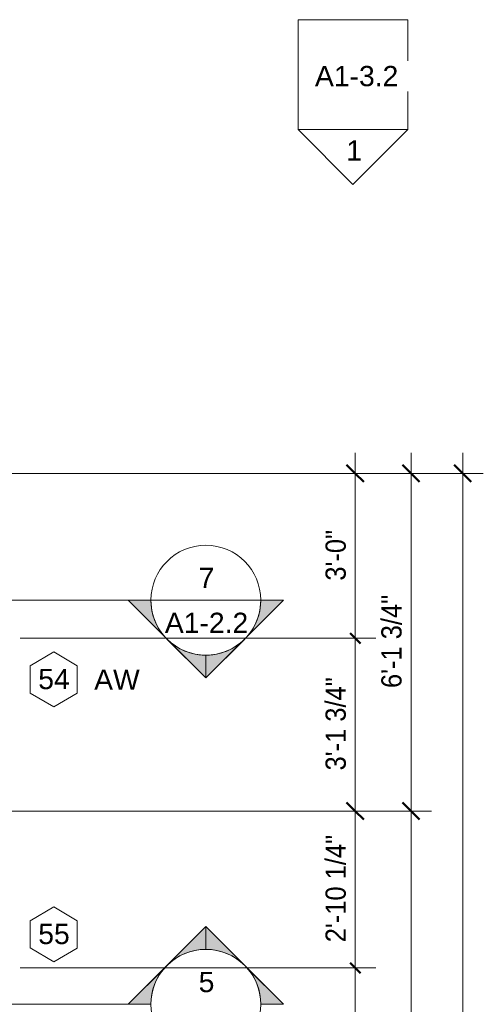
# Model space of a CAD drawing. Header units: inches. Extents: x -655 to 119, y -287 to 603.
# Tile 21 of 22: x -359 to -258, y 388 to 603. Entities that reach past the tile are written whole.
import ezdxf

# ---------------------------------------------------------------- set-up
doc = ezdxf.new("R2010")
doc.units = ezdxf.units.IN
doc.header["$MEASUREMENT"] = 0
doc.linetypes.add('3B Center Short', pattern=[0.59375, 0.375, -0.0625, 0.09375, -0.0625])
for name, color, linetype, lineweight in [('A-ANNO-DIMS', 1, 'Continuous', 9), ('A-ANNO-DIMS-48', 1, 'Continuous', 9), ('A-ANNO-SYMB', 6, 'Continuous', 9), ('A-ANNO-TEXT', 2, 'Continuous', 9), ('A-GLAZ-IDEN', 6, 'Continuous', 9)]:
    doc.layers.add(name, color=color, linetype=linetype, lineweight=lineweight)
doc.styles.add('Arial', font='arial.ttf', dxfattribs={"height": 4.425898})
doc.styles.add('Arial_1', font='arial.ttf', dxfattribs={"width": 0.9, "height": 4.425898})
doc.dimstyles.new('Linear_-_3_32__Arial_2', dxfattribs={"dimscale": 12, "dimtxt": 4.5, "dimasz": 0.3125, "dimexe": 0.375, "dimexo": 0.375, "dimgap": 0.0625, "dimtad": 1, "dimdec": 3, "dimrnd": 0.125, "dimzin": 3, "dimdsep": 46, "dimlunit": 4, "dimtxsty": 'Arial_1', "dimblk1": 'OBLIQUE', "dimblk2": 'OBLIQUE', "dimsah": 1, "dimcen": 0.09, "dimdle": 0.375, "dimazin": 0, "dimtfac": 1, "dimtdec": 3, "dimtix": 1, "dimtmove": 0, "dimatfit": 3, "dimfxl": 1, "dimtvp": 1, "dimfrac": 2, "dimtolj": 1, "dimtzin": 0, "dimarcsym": 2})
doc.dimstyles.new('Linear_-_3_32__Arial_2_1', dxfattribs={"dimscale": 12, "dimtxt": 4.5, "dimasz": 0.1875, "dimexe": 0.375, "dimexo": 0.375, "dimgap": 0.0625, "dimtad": 1, "dimdec": 3, "dimrnd": 0.125, "dimzin": 3, "dimdsep": 46, "dimlunit": 4, "dimtxsty": 'Arial_1', "dimblk1": 'OBLIQUE', "dimblk2": 'OBLIQUE', "dimsah": 1, "dimcen": 0.09, "dimdle": 0.375, "dimazin": 0, "dimtfac": 1, "dimtdec": 3, "dimtix": 1, "dimtmove": 0, "dimatfit": 3, "dimfxl": 1, "dimtvp": 1, "dimfrac": 2, "dimtolj": 1, "dimtzin": 0, "dimarcsym": 2})
doc.dimstyles.new('Linear_-_3_32__Arial_2_2', dxfattribs={"dimscale": 12, "dimtxt": 4.5, "dimasz": 0.1875, "dimexe": 0.375, "dimexo": 0.375, "dimgap": 0.0625, "dimtad": 1, "dimdec": 3, "dimrnd": 0.125, "dimzin": 3, "dimdsep": 46, "dimlunit": 4, "dimtxsty": 'Arial_1', "dimblk1": 'OBLIQUE', "dimblk2": 'OBLIQUE', "dimsah": 1, "dimcen": 0.09, "dimdle": 0.375, "dimazin": 0, "dimtfac": 1, "dimtdec": 3, "dimtix": 1, "dimtmove": 0, "dimatfit": 3, "dimfxl": 1, "dimtvp": 1, "dimfrac": 2, "dimtolj": 1, "dimtzin": 0, "dimarcsym": 2})

# ---------------------------------------------------------------- blocks, each defined once
blk = doc.blocks.new('Section - Section Head - Filled-22785-First Floor Plan')
at = {"layer": 'A-ANNO-SYMB'}
h = blk.add_hatch(color=256, dxfattribs=at)
edge = h.paths.add_edge_path(flags=0)
edge.add_line((-0.4268, 0.1768), (-0.25, 0.3536))
edge.add_line((-0.25, 0.3536), (-0.25, 0.25))
edge.add_arc((-0.25, 0), 0.25, 90, 135)
h = blk.add_hatch(color=256, dxfattribs=at)
edge = h.paths.add_edge_path(flags=0)
edge.add_arc((-0.25, 0), 0.25, 45, 90)
edge.add_line((-0.25, 0.25), (-0.25, 0.3536))
edge.add_line((-0.25, 0.3536), (-0.0732, 0.1768))
h = blk.add_hatch(color=256, dxfattribs=at)
edge = h.paths.add_edge_path(flags=0)
edge.add_arc((-0.25, 0), 0.2503, 137.9216, 180)
edge.add_line((-0.5003, 0), (-0.6036, 0))
edge.add_line((-0.6036, 0), (-0.4358, 0.1678))
h = blk.add_hatch(color=256, dxfattribs=at)
edge = h.paths.add_edge_path(flags=0)
edge.add_line((-0.0642, 0.1678), (0.1036, 0))
edge.add_line((0.1036, 0), (0.0003, 0))
edge.add_arc((-0.25, 0), 0.2503, 0, 42.0784)
for p, q in [((-0.25, 0.3536), (-0.6036, 0)), ((-0.25, 0.3536), (-0.4268, 0.1768)), ((-0.25, 0.3536), (0.1036, 0)), ((-0.25, 0.25), (-0.25, 0.3536)), ((-0.0732, 0.1768), (-0.25, 0.3536)), ((-0.25, 0.3536), (-0.25, 0.25)), ((-0.4358, 0.1678), (-0.6036, 0)), ((0.1036, 0), (-0.0642, 0.1678)), ((-0.6036, 0), (-0.5003, 0)), ((0.0003, 0), (0.1036, 0)), ((-0.5, 0), (-0.6036, 0)), ((0, 0), (0.1036, 0))]:
    blk.add_line(p, q, dxfattribs=at)
for radius, start, end in [(0.25, 360, 180), (0.25, 90, 135), (0.25, 45, 90), (0.2503, 137.9216, 180), (0.2503, 0, 42.0784), (0.25, 180, 360)]:
    blk.add_arc((-0.25, 0), radius, start, end, dxfattribs=at)
blk = doc.blocks.new('Elevation - Detail Number-151647-First Floor Plan')
at = {"layer": 'A-ANNO-SYMB'}
for p, q in [((-0.25, -0.25), (-0.25, 0.25)), ((-0.25, 0.25), (0.25, 0.25)), ((0.25, 0.25), (0.25, -0.25)), ((0.25, -0.25), (-0.25, -0.25))]:
    blk.add_line(p, q, dxfattribs=at)
blk = doc.blocks.new('Elevation - Detail Number-151370-First Floor Plan')
at = {"layer": 'A-ANNO-SYMB'}
for p, q in [((0, 0.25), (-0.25, 0)), ((0.25, 0), (0, 0.25)), ((-0.25, 0), (0.25, 0))]:
    blk.add_line(p, q, dxfattribs=at)
blk = doc.blocks.new('DIMBLOCK18-First Floor Plan')
at = {"layer": 'A-ANNO-DIMS-48', "transparency": 16777216}
for p, q in [((-262.68, 187.33), (-262.68, 508.33)), ((-363.35, 503.83), (-258.18, 503.83)), ((-262.68, 503.83), (-363.35, 503.83)), ((-363.35, 191.83), (-258.18, 191.83)), ((-262.68, 191.83), (-363.35, 191.83))]:
    blk.add_line(p, q, dxfattribs=at)
at = {"layer": 'A-ANNO-DIMS-48', "lineweight": 50, "transparency": 16777216}
for p, q in [((-262.68, 503.83), (-264.56, 505.71)), ((-262.68, 503.83), (-260.81, 501.96)), ((-262.68, 191.83), (-264.56, 193.71)), ((-262.68, 191.83), (-260.81, 189.96))]:
    blk.add_line(p, q, dxfattribs=at)
at = {"layer": 'A-ANNO-DIMS-48', "color": 0, "transparency": 16777216, "insert": (-269.17, 340.87), "char_height": 4.426, "width": 16.6985, "attachment_point": 1, "rotation": 90, "line_spacing_factor": 0.938532, "style": 'Arial_1'}
blk.add_mtext('26\'-0"', dxfattribs=at)
blk = doc.blocks.new('_Oblique')
at = {"color": 0, "linetype": 'ByBlock', "lineweight": -2}
blk.add_line((-0.5, -0.5), (0.5, 0.5), dxfattribs=at)
blk = doc.blocks.new('DIMBLOCK19-First Floor Plan')
at = {"layer": 'A-ANNO-DIMS-48', "transparency": 16777216}
for p, q in [((-359.41, 395.83), (-281.67, 395.83)), ((-286.17, 187.33), (-286.17, 395.83)), ((-363.35, 191.83), (-281.67, 191.83)), ((-286.17, 191.83), (-363.35, 191.83))]:
    blk.add_line(p, q, dxfattribs=at)
at = {"layer": 'A-ANNO-DIMS-48', "linetype": '3B Center Short', "transparency": 16777216}
blk.add_line((-286.17, 395.83), (-359.41, 395.83), dxfattribs=at)
at = {"layer": 'A-ANNO-DIMS-48', "lineweight": 50, "transparency": 16777216}
for p, q in [((-286.17, 395.83), (-287.3, 396.96)), ((-286.17, 395.83), (-285.05, 394.71)), ((-286.17, 191.83), (-288.05, 193.71)), ((-286.17, 191.83), (-284.3, 189.96))]:
    blk.add_line(p, q, dxfattribs=at)
at = {"layer": 'A-ANNO-DIMS-48', "color": 0, "transparency": 16777216, "insert": (-292.66, 286.87), "char_height": 4.426, "width": 16.6985, "attachment_point": 1, "rotation": 90, "line_spacing_factor": 0.938532, "style": 'Arial_1'}
blk.add_mtext('17\'-0"', dxfattribs=at)
blk = doc.blocks.new('DIMBLOCK20-First Floor Plan')
at = {"layer": 'A-ANNO-DIMS-48', "transparency": 16777216}
for p, q in [((-363.35, 430.08), (-281.67, 430.08)), ((-286.17, 430.08), (-363.35, 430.08)), ((-286.17, 395.83), (-286.17, 430.08)), ((-359.41, 395.83), (-281.67, 395.83))]:
    blk.add_line(p, q, dxfattribs=at)
at = {"layer": 'A-ANNO-DIMS-48', "lineweight": 50, "transparency": 16777216}
for p, q in [((-286.17, 430.08), (-288.05, 431.96)), ((-286.17, 430.08), (-284.3, 428.21)), ((-286.17, 395.83), (-287.3, 396.96)), ((-286.17, 395.83), (-285.05, 394.71))]:
    blk.add_line(p, q, dxfattribs=at)
at = {"layer": 'A-ANNO-DIMS-48', "linetype": '3B Center Short', "transparency": 16777216}
blk.add_line((-286.17, 395.83), (-359.41, 395.83), dxfattribs=at)
at = {"layer": 'A-ANNO-DIMS-48', "color": 0, "transparency": 16777216, "insert": (-292.66, 401.43), "char_height": 4.426, "width": 27.6646, "attachment_point": 1, "rotation": 90, "line_spacing_factor": 0.938532, "style": 'Arial_1'}
blk.add_mtext('2\'-10 1/4"', dxfattribs=at)
blk = doc.blocks.new('DIMBLOCK21-First Floor Plan')
at = {"layer": 'A-ANNO-DIMS-48', "lineweight": 50, "transparency": 16777216}
for p, q in [((-286.17, 467.83), (-287.3, 468.96)), ((-286.17, 467.83), (-285.05, 466.71)), ((-286.17, 430.08), (-288.05, 431.96)), ((-286.17, 430.08), (-284.3, 428.21))]:
    blk.add_line(p, q, dxfattribs=at)
at = {"layer": 'A-ANNO-DIMS-48', "transparency": 16777216}
for p, q in [((-359.41, 467.83), (-281.67, 467.83)), ((-286.17, 430.08), (-286.17, 467.83)), ((-363.35, 430.08), (-281.67, 430.08)), ((-286.17, 430.08), (-363.35, 430.08))]:
    blk.add_line(p, q, dxfattribs=at)
at = {"layer": 'A-ANNO-DIMS-48', "linetype": '3B Center Short', "transparency": 16777216}
blk.add_line((-286.17, 467.83), (-359.41, 467.83), dxfattribs=at)
at = {"layer": 'A-ANNO-DIMS-48', "color": 0, "transparency": 16777216, "insert": (-292.66, 438.95), "char_height": 4.426, "width": 24.0092, "attachment_point": 1, "rotation": 90, "line_spacing_factor": 0.938532, "style": 'Arial_1'}
blk.add_mtext('3\'-1 3/4"', dxfattribs=at)
blk = doc.blocks.new('DIMBLOCK22-First Floor Plan')
at = {"layer": 'A-ANNO-DIMS-48', "transparency": 16777216}
for p, q in [((-286.17, 467.83), (-286.17, 508.33)), ((-363.35, 503.83), (-281.67, 503.83)), ((-286.17, 503.83), (-363.35, 503.83)), ((-359.41, 467.83), (-281.67, 467.83))]:
    blk.add_line(p, q, dxfattribs=at)
at = {"layer": 'A-ANNO-DIMS-48', "lineweight": 50, "transparency": 16777216}
for p, q in [((-286.17, 503.83), (-288.05, 505.71)), ((-286.17, 503.83), (-284.3, 501.96)), ((-286.17, 467.83), (-287.3, 468.96)), ((-286.17, 467.83), (-285.05, 466.71))]:
    blk.add_line(p, q, dxfattribs=at)
at = {"layer": 'A-ANNO-DIMS-48', "linetype": '3B Center Short', "transparency": 16777216}
blk.add_line((-286.17, 467.83), (-359.41, 467.83), dxfattribs=at)
at = {"layer": 'A-ANNO-DIMS-48', "color": 0, "transparency": 16777216, "insert": (-292.66, 480.4), "char_height": 4.426, "width": 13.0431, "attachment_point": 1, "rotation": 90, "line_spacing_factor": 0.938532, "style": 'Arial_1'}
blk.add_mtext('3\'-0"', dxfattribs=at)
blk = doc.blocks.new('Window Tag - Window Tag-41068-First Floor Plan')
at = {"layer": 'A-GLAZ-IDEN'}
for p, q in [((0, 0.125), (-0.1071, 0.0619)), ((0, 0.125), (0.107, 0.062)), ((-0.1071, 0.0619), (-0.1071, -0.0619)), ((0.107, 0.062), (0.107, -0.0624)), ((-0.1071, -0.0619), (0, -0.125)), ((0, -0.125), (0.107, -0.0624))]:
    blk.add_line(p, q, dxfattribs=at)
blk = doc.blocks.new('DIMBLOCK84-First Floor Plan')
at = {"layer": 'A-ANNO-DIMS-48', "transparency": 16777216}
for p, q in [((-363.35, 430.08), (-269.47, 430.08)), ((-273.97, 430.08), (-363.35, 430.08)), ((-273.97, 187.33), (-273.97, 430.08)), ((-363.35, 191.83), (-269.47, 191.83)), ((-273.97, 191.83), (-363.35, 191.83))]:
    blk.add_line(p, q, dxfattribs=at)
at = {"layer": 'A-ANNO-DIMS-48', "lineweight": 50, "transparency": 16777216}
for p, q in [((-273.97, 430.08), (-275.85, 431.96)), ((-273.97, 430.08), (-272.1, 428.21)), ((-273.97, 191.83), (-275.85, 193.71)), ((-273.97, 191.83), (-272.1, 189.96))]:
    blk.add_line(p, q, dxfattribs=at)
at = {"layer": 'A-ANNO-DIMS-48', "color": 0, "transparency": 16777216, "insert": (-280.47, 297.91), "char_height": 4.4259, "width": 31.32, "attachment_point": 1, "rotation": 90, "line_spacing_factor": 0.938532, "style": 'Arial_1'}
blk.add_mtext('19\'-10 1/4"', dxfattribs=at)
blk = doc.blocks.new('DIMBLOCK85-First Floor Plan')
at = {"layer": 'A-ANNO-DIMS-48', "transparency": 16777216}
for p, q in [((-273.97, 430.08), (-273.97, 508.33)), ((-363.35, 503.83), (-269.47, 503.83)), ((-273.97, 503.83), (-363.35, 503.83)), ((-363.35, 430.08), (-269.47, 430.08)), ((-273.97, 430.08), (-363.35, 430.08))]:
    blk.add_line(p, q, dxfattribs=at)
at = {"layer": 'A-ANNO-DIMS-48', "lineweight": 50, "transparency": 16777216}
for p, q in [((-273.97, 503.83), (-275.85, 505.71)), ((-273.97, 503.83), (-272.1, 501.96)), ((-273.97, 430.08), (-275.85, 431.96)), ((-273.97, 430.08), (-272.1, 428.21))]:
    blk.add_line(p, q, dxfattribs=at)
at = {"layer": 'A-ANNO-DIMS-48', "color": 0, "transparency": 16777216, "insert": (-280.47, 456.95), "char_height": 4.426, "width": 24.0092, "attachment_point": 1, "rotation": 90, "line_spacing_factor": 0.938532, "style": 'Arial_1'}
blk.add_mtext('6\'-1 3/4"', dxfattribs=at)

msp = doc.modelspace()

# ---------------------------------------------------------------- linework, layer by layer
at = {"layer": 'A-ANNO-SYMB'}
for p, q in [((-330.8089, 476.1336), (-646.7721, 476.1336)), ((-330.8089, 476.1336), (-306.8089, 476.1336)), ((-330.8089, 387.8836), (-646.7721, 387.8836))]:
    msp.add_line(p, q, dxfattribs=at)

# ---------------------------------------------------------------- block references
at = {"layer": 'A-ANNO-SYMB', "xscale": 47.99999999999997, "yscale": 47.99999999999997, "zscale": 47.99999999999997}
msp.add_blockref('Elevation - Detail Number-151647-First Floor Plan', (-286.6567, 590.9029), dxfattribs=at)
at = {"layer": 'A-ANNO-SYMB', "extrusion": (0, 0, -1), "xscale": 47.99999999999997, "yscale": 47.99999999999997, "zscale": 47.99999999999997, "rotation": 180}
msp.add_blockref('Elevation - Detail Number-151370-First Floor Plan', (286.6567, 578.9029), dxfattribs=at)
at = {"layer": 'A-ANNO-SYMB', "xscale": 47.99999999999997, "yscale": 47.99999999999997, "zscale": 47.99999999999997, "rotation": 180}
msp.add_blockref('Section - Section Head - Filled-22785-First Floor Plan', (-330.8089, 476.1336), dxfattribs=at)
at = {"layer": 'A-ANNO-SYMB', "extrusion": (0, 0, -1), "xscale": 47.99999999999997, "yscale": 47.99999999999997, "zscale": 47.99999999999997}
msp.add_blockref('Section - Section Head - Filled-22785-First Floor Plan', (330.8089, 387.8836), dxfattribs=at)
at = {"layer": 'A-GLAZ-IDEN', "xscale": 47.99999999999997, "yscale": 47.99999999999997, "zscale": 47.99999999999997}
for p in [(-352.0361, 458.8321), (-352.0361, 403.1518)]:
    msp.add_blockref('Window Tag - Window Tag-41068-First Floor Plan', p, dxfattribs=at)

# ---------------------------------------------------------------- texts
at = {"layer": 'A-ANNO-SYMB', "char_height": 4.4259, "attachment_point": 2, "line_spacing_factor": 0.938532, "style": 'Arial'}
for s, insert, width in [('7', (-318.6552, 483.2181), 4.104), ('A1-2.2', (-318.6552, 473.4), 21.708), ('5', (-318.6552, 394.9681), 4.104)]:
    msp.add_mtext(s, dxfattribs=dict(at, insert=insert, width=width))
at = {"layer": 'A-ANNO-TEXT', "color": 7, "insert": (-338.231, 460.9898), "char_height": 4.4259, "width": 11.826, "attachment_point": 2, "line_spacing_factor": 0.938532, "style": 'Arial'}
msp.add_mtext('AW', dxfattribs=at)
at = {"layer": 'A-GLAZ-IDEN', "char_height": 4.4259, "width": 8.208, "attachment_point": 2, "line_spacing_factor": 0.938532, "style": 'Arial'}
for s, insert in [('54', (-351.9885, 461.1401)), ('55', (-351.9885, 405.4598))]:
    msp.add_mtext(s, dxfattribs=dict(at, insert=insert))

# ---------------------------------------------------------------- dimensions: what is measured, and where the dimension line sits
at = {"layer": 'A-ANNO-DIMS'}
for base, p1, p2, dimstyle, override, picture, middle in [((-262.682, 503.8321), (-367.8486, 191.8321), (-367.8486, 503.8321), 'Linear_-_3_32__Arial_2', {"dimpost": '<>', "dimfxl": 312}, 'DIMBLOCK18-First Floor Plan', (-265.6917, 347.8321)), ((-286.1729, 503.8321), (-363.9111, 467.8321), (-367.8486, 503.8321), 'Linear_-_3_32__Arial_2_2', {"dimpost": '<>', "dimfxl": 36.214692}, 'DIMBLOCK22-First Floor Plan', (-289.1842, 485.8321)), ((-273.9742, 503.8321), (-367.8486, 430.0821), (-367.8486, 503.8321), 'Linear_-_3_32__Arial_2', {"dimpost": '<>', "dimfxl": 73.75}, 'DIMBLOCK85-First Floor Plan', (-277.0141, 466.9571)), ((-286.1729, 467.8321), (-367.8486, 430.0821), (-363.9111, 467.8321), 'Linear_-_3_32__Arial_2_1', {"dimpost": '<>', "dimfxl": 37.954794}, 'DIMBLOCK21-First Floor Plan', (-289.2129, 448.9571)), ((-286.1729, 430.0821), (-363.9111, 395.8321), (-367.8486, 430.0821), 'Linear_-_3_32__Arial_2_2', {"dimpost": '<>', "dimfxl": 34.475591}, 'DIMBLOCK20-First Floor Plan', (-289.2114, 412.9571)), ((-273.9742, 430.0821), (-367.8486, 191.8321), (-367.8486, 430.0821), 'Linear_-_3_32__Arial_2', {"dimpost": '<>', "dimfxl": 238.25}, 'DIMBLOCK84-First Floor Plan', (-277.0126, 310.9571)), ((-286.1729, 395.8321), (-367.8486, 191.8321), (-363.9111, 395.8321), 'Linear_-_3_32__Arial_2_1', {"dimpost": '<>', "dimfxl": 204.037996}, 'DIMBLOCK19-First Floor Plan', (-289.1827, 293.8321))]:
    dim = msp.add_linear_dim(base=base, p1=p1, p2=p2, angle=90, dimstyle=dimstyle, override=override, dxfattribs=at)
    dim.commit()
    dim.dimension.update_dxf_attribs({"geometry": picture, "text_midpoint": middle})

# ---------------------------------------------------------------- next in the draw order: texts
at = {"layer": 'A-ANNO-SYMB', "char_height": 4.4259, "attachment_point": 2, "line_spacing_factor": 0.938532, "style": 'Arial', "bg_fill": 3, "box_fill_scale": 1.25, "bg_fill_color": 0, "bg_fill_transparency": 0}
for s, insert, width in [('A1-3.2', (-285.8579, 592.8096), 21.708), ('1', (-286.3977, 576.5586), 4.104)]:
    msp.add_mtext(s, dxfattribs=dict(at, insert=insert, width=width))

doc.saveas('drawing.dxf')
